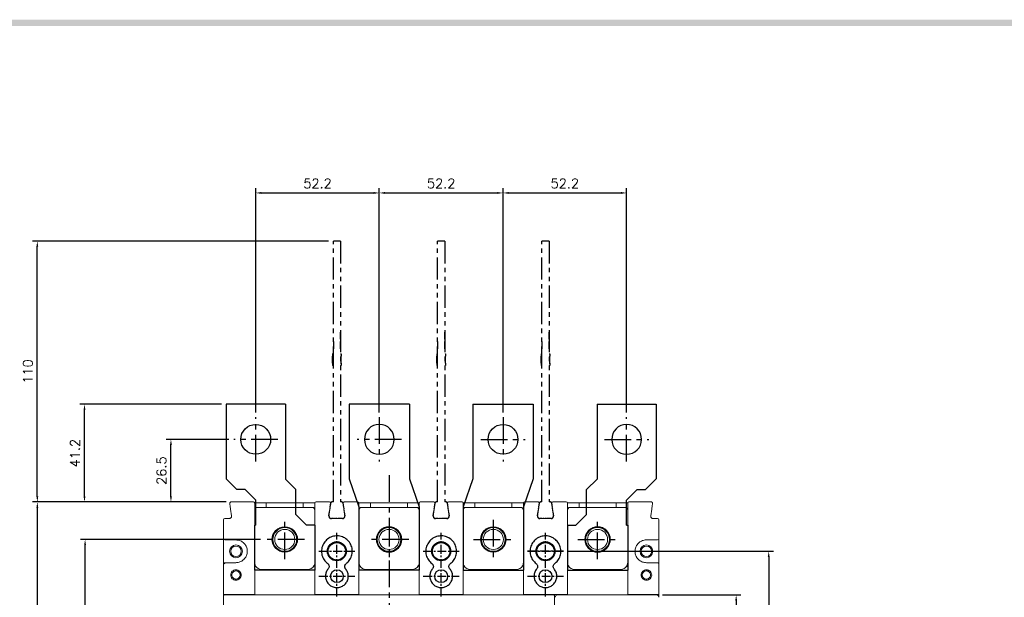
# Model space of a CAD drawing. Extents: x -316 to 2710, y -907 to 1774.
# Tile 14 of 18: x 297 to 713, y 1521 to 1765. Entities that reach past the tile are written whole.
import ezdxf

# ---------------------------------------------------------------- set-up
doc = ezdxf.new("R2010")
doc.units = 0
doc.header["$LTSCALE"] = 3
doc.header["$MEASUREMENT"] = 0
doc.linetypes.add('CENTER', pattern=[2, 1.25, -0.25, 0.25, -0.25])
doc.linetypes.add('PHANTOM2', pattern=[1.25, 0.625, -0.125, 0.125, -0.125, 0.125, -0.125])
doc.layers.get('0').update_dxf_attribs({"linetype": 'CONTINUOUS'})
doc.layers.get('Defpoints').update_dxf_attribs({"linetype": 'CONTINUOUS'})
for name, color, linetype in [('ce', 4, 'CENTER'), ('cen', 1, 'CENTER'), ('di', 3, 'CONTINUOUS'), ('DIM', 3, 'CONTINUOUS'), ('dwg', 7, 'CONTINUOUS'), ('TOP', 7, 'CONTINUOUS')]:
    doc.layers.add(name, color=color, linetype=linetype)
doc.styles.add('KIM', font='ROMANS.shx', dxfattribs={"height": 5, "bigfont": 'GSG1.shx'})
doc.styles.get("Standard").update_dxf_attribs({"font": 'romans.shx', "height": 4, "bigfont": 'ghs.shx'})
doc.dimstyles.new('STANDARD$0', dxfattribs={"dimtxt": 5, "dimasz": 5, "dimexe": 1, "dimexo": 2, "dimgap": 2, "dimtad": 1, "dimdec": 4, "dimzin": 12, "dimdsep": 46, "dimtxsty": 'KIM', "dimcen": -1, "dimdle": 0.1, "dimadec": 0, "dimazin": 0, "dimtfac": 1, "dimtdec": 4, "dimtmove": 0, "dimatfit": 3, "dimfxl": 0, "dimtolj": 1, "dimtzin": 0, "dimarcsym": 0})

# ---------------------------------------------------------------- blocks, each defined once
blk = doc.blocks.new('fsadfsafas')
at = {"layer": 'cen', "ltscale": 3}
for p, q in [((614, 610.86), (614, 629.46)), ((623.3, 620.16), (604.7, 620.16)), ((626.25, 569.66), (626.25, 586.26)), ((634.55, 577.96), (617.95, 577.96))]:
    blk.add_line(p, q, dxfattribs=at)
at = {"layer": 'dwg'}
for p, q in [((626.5, 634.96), (601.5, 634.96)), ((601.5, 634.96), (601.5, 603.46)), ((626.5, 634.96), (626.5, 603.41)), ((601.5, 603.46), (606, 598.96)), ((626.5, 603.41), (630.95, 598.96)), ((609.5, 598.96), (606, 598.96)), ((609.5, 598.96), (614, 594.46)), ((630.95, 588.46), (630.95, 598.96)), ((614, 583.96), (614, 594.46)), ((635.45, 583.96), (630.95, 588.46)), ((614, 583.96), (613.55, 583.96)), ((613.55, 583.96), (613.55, 564.96)), ((638.95, 583.96), (635.45, 583.96)), ((638.95, 583.96), (638.95, 564.96)), ((638.95, 564.96), (613.55, 564.96))]:
    blk.add_line(p, q, dxfattribs=at)
for centre, radius in [((614, 620.16), 6.3), ((626.25, 577.96), 5.3)]:
    blk.add_circle(centre, radius, dxfattribs=at)
blk = doc.blocks.new('fsadfadsfas')
at = {"layer": 'cen', "ltscale": 3}
for p, q in [((1428.96, 638.76), (1428.96, 655.36)), ((1437.26, 647.06), (1420.66, 647.06)), ((1424.86, 595.56), (1424.86, 614.16)), ((1434.16, 604.86), (1415.56, 604.86))]:
    blk.add_line(p, q, dxfattribs=at)
at = {"layer": 'dwg'}
for p, q in [((1416.26, 633.26), (1416.26, 660.06)), ((1441.66, 660.06), (1416.26, 660.06)), ((1441.66, 633.26), (1441.66, 660.06)), ((1412.16, 621.56), (1416.26, 633.26)), ((1437.56, 621.56), (1441.66, 633.26)), ((1412.16, 590.06), (1412.16, 621.56)), ((1437.56, 590.06), (1437.56, 621.56)), ((1437.56, 590.06), (1412.16, 590.06))]:
    blk.add_line(p, q, dxfattribs=at)
for centre, radius in [((1428.96, 647.06), 5.3), ((1424.86, 604.86), 6.3)]:
    blk.add_circle(centre, radius, dxfattribs=at)
blk = doc.blocks.new('*D215')
at = {"layer": 'Defpoints', "color": 0}
for p in [(448.98, 1691.67), (396.83, 1597.05), (448.98, 1597.05)]:
    blk.add_point(p, dxfattribs=at)
at = {"layer": 'di'}
for p, q in [((396.83, 1599.05), (396.83, 1693.67)), ((399.23, 1691.67), (446.58, 1691.67)), ((448.98, 1599.05), (448.98, 1693.67))]:
    blk.add_line(p, q, dxfattribs=at)
for points in [[(399.23, 1692.07), (399.23, 1691.27), (396.83, 1691.67)], [(446.58, 1692.07), (446.58, 1691.27), (448.98, 1691.67)]]:
    blk.add_solid(points, dxfattribs=at)
at = {"layer": 'di', "insert": (422.91, 1695.67), "char_height": 4, "attachment_point": 5}
blk.add_mtext('\\A1;52.2', dxfattribs=at)
blk = doc.blocks.new('*D216')
at = {"layer": 'Defpoints', "color": 0}
for p in [(501.18, 1691.67), (448.98, 1597.05), (501.18, 1597.05)]:
    blk.add_point(p, dxfattribs=at)
at = {"layer": 'di'}
for p, q in [((448.98, 1599.05), (448.98, 1693.67)), ((451.38, 1691.67), (498.78, 1691.67)), ((501.18, 1599.05), (501.18, 1693.67))]:
    blk.add_line(p, q, dxfattribs=at)
for points in [[(451.38, 1692.07), (451.38, 1691.27), (448.98, 1691.67)], [(498.78, 1692.07), (498.78, 1691.27), (501.18, 1691.67)]]:
    blk.add_solid(points, dxfattribs=at)
at = {"layer": 'di', "insert": (475.08, 1695.67), "char_height": 4, "attachment_point": 5}
blk.add_mtext('\\A1;52.2', dxfattribs=at)
blk = doc.blocks.new('*D217')
at = {"layer": 'Defpoints', "color": 0}
for p in [(553.33, 1691.67), (501.18, 1597.05), (553.33, 1597.05)]:
    blk.add_point(p, dxfattribs=at)
at = {"layer": 'di'}
for p, q in [((501.18, 1599.05), (501.18, 1693.67)), ((503.58, 1691.67), (550.93, 1691.67)), ((553.33, 1599.05), (553.33, 1693.67))]:
    blk.add_line(p, q, dxfattribs=at)
for points in [[(503.58, 1692.07), (503.58, 1691.27), (501.18, 1691.67)], [(550.93, 1692.07), (550.93, 1691.27), (553.33, 1691.67)]]:
    blk.add_solid(points, dxfattribs=at)
at = {"layer": 'di', "insert": (527.26, 1695.67), "char_height": 4, "attachment_point": 5}
blk.add_mtext('\\A1;52.2', dxfattribs=at)
blk = doc.blocks.new('*D224')
at = {"layer": 'Defpoints', "color": 0}
for p in [(386.36, 1561.35), (304.67, 1304.75), (386.36, 1304.75)]:
    blk.add_point(p, dxfattribs=at)
at = {"layer": 'di'}
for p, q in [((384.36, 1561.35), (302.67, 1561.35)), ((304.67, 1558.95), (304.67, 1307.15)), ((384.36, 1304.75), (302.67, 1304.75))]:
    blk.add_line(p, q, dxfattribs=at)
for points in [[(304.27, 1558.95), (305.07, 1558.95), (304.67, 1561.35)], [(304.27, 1307.15), (305.07, 1307.15), (304.67, 1304.75)]]:
    blk.add_solid(points, dxfattribs=at)
at = {"layer": 'di', "insert": (300.67, 1433.05), "char_height": 4, "attachment_point": 5, "rotation": 90}
blk.add_mtext('\\A1;257', dxfattribs=at)
blk = doc.blocks.new('*D225')
at = {"layer": 'Defpoints', "color": 0}
for p in [(324.83, 1545.55), (400.78, 1545.55), (400.78, 1320.55)]:
    blk.add_point(p, dxfattribs=at)
at = {"layer": 'di'}
for p, q in [((398.78, 1545.55), (322.83, 1545.55)), ((324.83, 1322.95), (324.83, 1543.15)), ((398.78, 1320.55), (322.83, 1320.55))]:
    blk.add_line(p, q, dxfattribs=at)
for points in [[(324.43, 1543.15), (325.23, 1543.15), (324.83, 1545.55)], [(324.43, 1322.95), (325.23, 1322.95), (324.83, 1320.55)]]:
    blk.add_solid(points, dxfattribs=at)
at = {"layer": 'di', "insert": (320.83, 1433.05), "char_height": 4, "attachment_point": 5, "rotation": 90}
blk.add_mtext('\\A1;225', dxfattribs=at)
blk = doc.blocks.new('*D227')
at = {"layer": 'Defpoints', "color": 0}
for p in [(324.58, 1602.55), (384.33, 1602.55), (386.36, 1561.35)]:
    blk.add_point(p, dxfattribs=at)
at = {"layer": 'di'}
for p, q in [((382.33, 1602.55), (322.58, 1602.55)), ((324.58, 1563.75), (324.58, 1600.15)), ((384.36, 1561.35), (322.58, 1561.35))]:
    blk.add_line(p, q, dxfattribs=at)
for points in [[(324.18, 1600.15), (324.98, 1600.15), (324.58, 1602.55)], [(324.18, 1563.75), (324.98, 1563.75), (324.58, 1561.35)]]:
    blk.add_solid(points, dxfattribs=at)
at = {"layer": 'di', "insert": (320.58, 1581.95), "char_height": 4, "attachment_point": 5, "rotation": 90}
blk.add_mtext('\\A1;41.2', dxfattribs=at)
blk = doc.blocks.new('*D181')
at = {"layer": 'Defpoints', "color": 0}
for p in [(361.06, 1587.75), (387.53, 1587.75), (386.36, 1561.35)]:
    blk.add_point(p, dxfattribs=at)
at = {"layer": 'di'}
for p, q in [((385.53, 1587.75), (359.06, 1587.75)), ((361.06, 1563.75), (361.06, 1585.35)), ((384.36, 1561.35), (359.06, 1561.35))]:
    blk.add_line(p, q, dxfattribs=at)
for points in [[(360.66, 1585.35), (361.46, 1585.35), (361.06, 1587.75)], [(360.66, 1563.75), (361.46, 1563.75), (361.06, 1561.35)]]:
    blk.add_solid(points, dxfattribs=at)
at = {"layer": 'di', "insert": (357.06, 1574.55), "char_height": 4, "attachment_point": 5, "rotation": 90}
blk.add_mtext('\\A1;26.5', dxfattribs=at)
blk = doc.blocks.new('*D207')
at = {"layer": 'Defpoints', "color": 0}
for p in [(566.48, 1522.15), (565.92, 1343.95), (599.56, 1343.95)]:
    blk.add_point(p, dxfattribs=at)
at = {"layer": 'di'}
for p, q in [((568.48, 1522.15), (601.56, 1522.15)), ((599.56, 1519.75), (599.56, 1346.35)), ((567.92, 1343.95), (601.56, 1343.95))]:
    blk.add_line(p, q, dxfattribs=at)
for points in [[(599.16, 1519.75), (599.96, 1519.75), (599.56, 1522.15)], [(599.16, 1346.35), (599.96, 1346.35), (599.56, 1343.95)]]:
    blk.add_solid(points, dxfattribs=at)
at = {"layer": 'di', "insert": (595.56, 1433.05), "char_height": 4, "attachment_point": 5, "rotation": 90}
blk.add_mtext('\\A1;179', dxfattribs=at)
blk = doc.blocks.new('*D209')
at = {"layer": 'Defpoints', "color": 0}
for p in [(526.65, 1540.55), (526.67, 1325.55), (613.29, 1325.55)]:
    blk.add_point(p, dxfattribs=at)
at = {"layer": 'di'}
for p, q in [((528.65, 1540.55), (615.29, 1540.55)), ((613.29, 1538.15), (613.29, 1327.95)), ((528.67, 1325.55), (615.29, 1325.55))]:
    blk.add_line(p, q, dxfattribs=at)
for points in [[(612.89, 1538.15), (613.69, 1538.15), (613.29, 1540.55)], [(612.89, 1327.95), (613.69, 1327.95), (613.29, 1325.55)]]:
    blk.add_solid(points, dxfattribs=at)
at = {"layer": 'di', "insert": (609.29, 1433.05), "char_height": 4, "attachment_point": 5, "rotation": 90}
blk.add_mtext('\\A1;215', dxfattribs=at)
blk = doc.blocks.new('ftuseduets')
at = {"layer": 'DIM', "color": 4, "linetype": 'PHANTOM2', "ltscale": 0.2}
for p, q in [((507.828, 171.36), (507.984, 172.446)), ((509.005, 172.446), (509.163, 171.361))]:
    blk.add_line(p, q, dxfattribs=at)
for centre, radius, start, end in [((508.083, 172.432), 0.1, 90, 171.86996), ((508.907, 172.432), 0.1, 8.24223, 90), ((508.026, 171.332), 0.2, 171.86996, 270), ((508.965, 171.332), 0.2, 270, 8.24223)]:
    blk.add_arc(centre, radius, start, end, dxfattribs=at)
at = {"layer": 'TOP', "color": 4, "linetype": 'PHANTOM2'}
for p, q in [((508.196, 172.532), (508.196, 194.532)), ((508.796, 194.532), (508.196, 194.532)), ((508.796, 194.532), (508.796, 172.532)), ((508.796, 186.258), (508.796, 186.863)), ((508.196, 186.056), (508.196, 185.45)), ((508.796, 185.45), (508.796, 186.056)), ((508.156, 185.032), (508.136, 185.032)), ((508.136, 185.032), (508.136, 184.965)), ((508.136, 184.958), (508.136, 184.936)), ((508.136, 184.928), (508.136, 184.906)), ((508.136, 184.899), (508.136, 184.832)), ((508.136, 184.632), (508.136, 184.832)), ((508.156, 184.832), (508.136, 184.832)), ((508.136, 184.543), (508.136, 184.61)), ((508.136, 184.454), (508.136, 184.521)), ((508.165, 185.032), (508.158, 185.032)), ((508.165, 184.832), (508.158, 184.832)), ((508.174, 185.032), (508.167, 185.032)), ((508.174, 184.832), (508.167, 184.832)), ((508.196, 185.032), (508.176, 185.032)), ((508.196, 184.832), (508.176, 184.832)), ((508.796, 185.032), (508.816, 185.032)), ((508.796, 184.832), (508.816, 184.832)), ((508.818, 185.032), (508.825, 185.032)), ((508.818, 184.832), (508.825, 184.832)), ((508.827, 185.032), (508.834, 185.032)), ((508.827, 184.832), (508.834, 184.832)), ((508.836, 185.032), (508.856, 185.032)), ((508.836, 184.832), (508.856, 184.832)), ((508.856, 185.032), (508.856, 184.965)), ((508.856, 184.958), (508.856, 184.936)), ((508.856, 184.928), (508.856, 184.906)), ((508.856, 184.899), (508.856, 184.832)), ((508.856, 184.632), (508.856, 184.832)), ((508.856, 184.543), (508.856, 184.61)), ((508.856, 184.454), (508.856, 184.521)), ((508.136, 184.232), (508.136, 184.432)), ((508.136, 184.232), (508.136, 184.165)), ((508.156, 184.232), (508.136, 184.232)), ((508.136, 184.158), (508.136, 184.136)), ((508.136, 184.128), (508.136, 184.106)), ((508.136, 184.099), (508.136, 184.032)), ((508.156, 184.032), (508.136, 184.032)), ((508.165, 184.232), (508.158, 184.232)), ((508.165, 184.032), (508.158, 184.032)), ((508.174, 184.232), (508.167, 184.232)), ((508.174, 184.032), (508.167, 184.032)), ((508.196, 184.232), (508.176, 184.232)), ((508.196, 184.032), (508.176, 184.032)), ((508.796, 184.232), (508.816, 184.232)), ((508.796, 184.032), (508.816, 184.032)), ((508.818, 184.232), (508.825, 184.232)), ((508.818, 184.032), (508.825, 184.032)), ((508.827, 184.232), (508.834, 184.232)), ((508.827, 184.032), (508.834, 184.032)), ((508.836, 184.232), (508.856, 184.232)), ((508.836, 184.032), (508.856, 184.032)), ((508.856, 184.232), (508.856, 184.432)), ((508.856, 184.232), (508.856, 184.165)), ((508.856, 184.158), (508.856, 184.136)), ((508.856, 184.128), (508.856, 184.106)), ((508.856, 184.099), (508.856, 184.032))]:
    blk.add_line(p, q, dxfattribs=at)
at = {"layer": 'TOP', "color": 4, "linetype": 'PHANTOM2', "ltscale": 0.2}
for p, q in [((508.196, 172.532), (508.083, 172.532)), ((508.907, 172.532), (508.796, 172.532)), ((508.833, 172.532), (508.796, 172.532)), ((508.85, 172.532), (508.838, 172.532)), ((508.867, 172.532), (508.854, 172.532)), ((508.907, 172.532), (508.871, 172.532)), ((508.965, 171.132), (508.026, 171.132))]:
    blk.add_line(p, q, dxfattribs=at)
blk = doc.blocks.new('123126')
at = {"layer": 'ce'}
blk.add_blockref('ftuseduets', (-1607.61, 1643.428), dxfattribs=at)
blk = doc.blocks.new('*D214')
at = {"layer": 'Defpoints', "color": 0}
for p in [(304.67, 1671.35), (429.58, 1671.35), (386.36, 1561.35)]:
    blk.add_point(p, dxfattribs=at)
at = {"layer": 'di'}
for p, q in [((427.58, 1671.35), (302.67, 1671.35)), ((304.67, 1563.75), (304.67, 1668.95)), ((384.36, 1561.35), (302.67, 1561.35))]:
    blk.add_line(p, q, dxfattribs=at)
for points in [[(304.27, 1668.95), (305.07, 1668.95), (304.67, 1671.35)], [(304.27, 1563.75), (305.07, 1563.75), (304.67, 1561.35)]]:
    blk.add_solid(points, dxfattribs=at)
at = {"layer": 'di', "insert": (300.67, 1616.35), "char_height": 4, "attachment_point": 5, "rotation": 90}
blk.add_mtext('\\A1;110', dxfattribs=at)

msp = doc.modelspace()

# ---------------------------------------------------------------- linework, layer by layer
at = {"color": 7, "linetype": 'Continuous', "lineweight": 15}
for p, q in [((386.619, 1555.491), (386.221, 1558.279)), ((386.358, 1561.349), (395.882, 1561.349)), ((396.34, 1561.049), (401.282, 1561.049)), ((396.982, 1559.049), (396.382, 1558.199)), ((396.382, 1558.349), (396.382, 1535.849)), ((396.982, 1559.049), (421.182, 1559.049)), ((401.282, 1561.049), (401.282, 1559.049)), ((416.882, 1561.049), (401.282, 1561.049)), ((416.882, 1559.049), (416.882, 1561.049)), ((416.882, 1561.049), (421.824, 1561.049)), ((421.782, 1558.199), (421.182, 1559.049)), ((421.782, 1535.849), (421.782, 1558.349)), ((422.282, 1561.349), (428.005, 1561.349)), ((428.143, 1558.279), (427.745, 1555.491)), ((428.169, 1558.161), (427.745, 1555.191)), ((433.994, 1558.161), (434.419, 1555.191)), ((434.419, 1555.491), (434.021, 1558.279)), ((434.158, 1561.349), (439.882, 1561.349)), ((445.282, 1561.049), (440.34, 1561.049)), ((440.982, 1559.049), (440.382, 1558.199)), ((440.382, 1558.349), (440.382, 1535.849)), ((440.982, 1559.049), (465.182, 1559.049)), ((445.282, 1561.049), (445.282, 1559.049)), ((460.882, 1561.049), (445.282, 1561.049)), ((460.882, 1559.049), (460.882, 1561.049)), ((465.824, 1561.049), (460.882, 1561.049)), ((465.782, 1558.199), (465.182, 1559.049)), ((465.782, 1535.849), (465.782, 1558.349)), ((466.282, 1561.349), (472.005, 1561.349)), ((472.143, 1558.279), (471.745, 1555.491)), ((472.169, 1558.161), (471.745, 1555.191)), ((477.994, 1558.161), (478.419, 1555.191)), ((478.419, 1555.491), (478.021, 1558.279)), ((478.158, 1561.349), (483.882, 1561.349)), ((484.34, 1561.049), (489.282, 1561.049)), ((484.982, 1559.049), (484.382, 1558.199)), ((484.382, 1558.349), (484.382, 1535.849)), ((484.982, 1559.049), (509.182, 1559.049)), ((489.282, 1561.049), (489.282, 1559.049)), ((504.882, 1561.049), (489.282, 1561.049)), ((504.882, 1559.049), (504.882, 1561.049)), ((504.882, 1561.049), (509.824, 1561.049)), ((509.782, 1558.199), (509.182, 1559.049)), ((509.782, 1535.849), (509.782, 1558.349)), ((510.282, 1561.349), (516.005, 1561.349)), ((516.143, 1558.279), (515.745, 1555.491)), ((516.169, 1558.161), (515.745, 1555.191)), ((522.419, 1555.191), (521.994, 1558.161)), ((522.419, 1555.491), (522.021, 1558.279)), ((522.158, 1561.349), (527.882, 1561.349)), ((528.34, 1561.049), (533.282, 1561.049)), ((528.982, 1559.049), (528.382, 1558.199)), ((528.382, 1558.349), (528.382, 1535.849)), ((528.982, 1559.049), (553.182, 1559.049)), ((548.882, 1561.049), (533.282, 1561.049)), ((533.282, 1561.049), (533.282, 1559.049)), ((548.882, 1561.049), (553.824, 1561.049)), ((548.882, 1559.049), (548.882, 1561.049)), ((553.782, 1558.199), (553.182, 1559.049)), ((553.782, 1535.849), (553.782, 1558.349)), ((554.282, 1561.349), (563.805, 1561.349)), ((563.943, 1558.279), (563.545, 1555.491)), ((383.782, 1554.349), (385.629, 1554.349)), ((428.735, 1554.349), (433.429, 1554.349)), ((472.735, 1554.349), (477.429, 1554.349)), ((516.735, 1554.349), (521.429, 1554.349)), ((564.535, 1554.349), (566.382, 1554.349)), ((383.282, 1545.849), (383.282, 1553.849)), ((566.882, 1553.849), (566.882, 1545.849)), ((383.282, 1535.249), (383.282, 1545.849)), ((566.882, 1545.849), (566.882, 1535.249)), ((388.482, 1545.349), (383.782, 1545.349)), ((566.382, 1545.349), (561.682, 1545.349)), ((383.282, 1521.849), (383.282, 1535.249)), ((383.782, 1535.749), (388.482, 1535.749)), ((396.382, 1522.349), (396.382, 1534.046)), ((421.782, 1522.349), (421.782, 1534.046)), ((440.382, 1522.349), (440.382, 1534.046)), ((465.782, 1522.349), (465.782, 1534.046)), ((484.382, 1522.349), (484.382, 1534.046)), ((509.782, 1522.349), (509.782, 1534.046)), ((528.382, 1522.349), (528.382, 1534.046)), ((553.782, 1522.349), (553.782, 1534.046)), ((561.682, 1535.749), (566.382, 1535.749)), ((566.882, 1522.349), (566.882, 1535.249)), ((399.382, 1532.849), (418.782, 1532.849)), ((443.382, 1532.849), (462.782, 1532.849)), ((487.382, 1532.849), (506.782, 1532.849)), ((531.382, 1532.849), (550.782, 1532.849)), ((531.382, 1532.849), (550.782, 1532.849)), ((383.282, 1521.584), (383.282, 1521.849)), ((383.282, 1344.514), (383.282, 1521.584)), ((383.563, 1522.349), (383.563, 1522.149)), ((383.731, 1522.349), (383.563, 1522.349)), ((383.582, 1522.149), (522.582, 1522.149)), ((383.731, 1522.349), (396.382, 1522.349)), ((421.782, 1522.349), (440.382, 1522.349)), ((465.782, 1522.349), (484.382, 1522.349)), ((509.782, 1522.349), (528.382, 1522.349)), ((522.882, 1521.849), (522.882, 1521.584)), ((522.882, 1521.584), (522.882, 1344.514)), ((524.182, 1522.149), (565.882, 1522.149)), ((553.782, 1522.349), (566.882, 1522.349)), ((566.882, 1521.147), (566.882, 1522.349))]:
    msp.add_line(p, q, dxfattribs=at)
at = {"color": 7, "linetype": 'Continuous', "lineweight": 15, "flags": 128}
for points in [[(428.5, 1560.479), (428.504, 1560.585), (428.487, 1560.682)], [(472.5, 1560.479), (472.504, 1560.585), (472.487, 1560.682)], [(516.5, 1560.479), (516.504, 1560.585), (516.487, 1560.682)]]:
    msp.add_lwpolyline(points, dxfattribs=at)
at = {"color": 7, "linetype": 'Continuous', "lineweight": 15}
for centre, radius in [((409.082, 1545.549), 5.35), ((409.082, 1545.549), 5), ((409.082, 1545.549), 4.25), ((453.082, 1545.549), 5.35), ((453.082, 1545.549), 5), ((453.082, 1545.549), 4.25), ((497.082, 1545.549), 5.35), ((497.082, 1545.549), 5), ((497.082, 1545.549), 4.25), ((541.082, 1545.549), 5.35), ((541.082, 1545.549), 5), ((541.082, 1545.549), 4.25), ((388.482, 1540.549), 2.7), ((388.482, 1540.549), 2.225), ((561.682, 1540.549), 2.7), ((561.682, 1540.549), 2.225)]:
    msp.add_circle(centre, radius, dxfattribs=at)
for centre, radius in [((431.082, 1540.549), 4), ((431.082, 1540.549), 3.7), ((475.082, 1540.549), 4), ((475.082, 1540.549), 3.7), ((519.082, 1540.549), 4), ((519.082, 1540.549), 3.7), ((431.082, 1530.049), 2.7), ((475.082, 1530.049), 2.7), ((519.082, 1530.049), 2.7)]:
    msp.add_circle(centre, radius)
for centre, radius, start, end in [((386.358, 1560.849), 0.5, 90, 188.1301), ((395.882, 1560.849), 0.5, 0, 90), ((422.282, 1560.849), 0.5, 90, 180), ((428.005, 1560.849), 0.5, 351.8699, 90), ((434.158, 1560.849), 0.5, 90, 188.1301), ((434.158, 1560.549), 0.5, 149.25665, 188.1301), ((439.882, 1560.849), 0.5, 0, 90), ((466.282, 1560.849), 0.5, 90, 180), ((472.005, 1560.849), 0.5, 351.8699, 90), ((478.158, 1560.849), 0.5, 90, 188.1301), ((478.158, 1560.549), 0.5, 149.25665, 188.1301), ((483.882, 1560.849), 0.5, 0, 90), ((510.282, 1560.849), 0.5, 90, 180), ((516.005, 1560.849), 0.5, 351.8699, 90), ((522.158, 1560.849), 0.5, 90, 188.1301), ((522.158, 1560.549), 0.5, 149.25665, 188.1301), ((527.882, 1560.849), 0.5, 0, 90), ((554.282, 1560.849), 0.5, 90, 180), ((563.805, 1560.849), 0.5, 351.8699, 90), ((383.782, 1553.849), 0.5, 90, 180), ((566.382, 1553.849), 0.5, 0, 90), ((383.782, 1545.849), 0.5, 180, 270), ((566.382, 1545.849), 0.5, 270, 0), ((383.782, 1535.249), 0.5, 137.9984, 180), ((399.382, 1535.849), 3, 210.11955, 270), ((418.782, 1535.849), 3, 270, 330.26227), ((443.382, 1535.849), 3, 209.73773, 270), ((462.782, 1535.849), 3, 270, 330.26227), ((487.382, 1535.849), 3, 209.73773, 270), ((506.782, 1535.849), 3, 270, 330.26227), ((531.382, 1535.849), 3, 209.73773, 270), ((531.382, 1535.849), 3, 209.73773, 270), ((550.782, 1535.849), 3, 270, 330.26227), ((550.782, 1535.849), 3, 270, 329.88045)]:
    msp.add_arc(centre, radius, start, end, dxfattribs=at)
for centre, major_axis, start_param, end_param in [((383.582, 1521.849), (0, -0.301), 3.1415927, 4.712389), ((522.582, 1521.849), (0, 0.301), 4.712389, 6.2831853), ((524.182, 1521.147), (0, -1.002), 3.1415927, 4.712389), ((565.882, 1521.147), (0, -1.002), 1.5707963, 3.1415927)]:
    msp.add_ellipse(centre, major_axis=major_axis, ratio=0.9982744, start_param=start_param, end_param=end_param, dxfattribs=at)
for points, knots in [([(386.221, 1558.279), (386.18, 1558.562), (386.099, 1559.13), (385.991, 1559.885), (385.91, 1560.451), (385.869, 1560.74), (385.865, 1560.768), (385.863, 1560.779)], [0, 0, 0, 0, 0.2174332, 0.4348541, 0.652388, 0.8686965, 1, 1, 1, 1]), ([(396.382, 1560.849), (396.382, 1560.821), (396.382, 1560.766), (396.382, 1560.331), (396.382, 1559.692), (396.382, 1558.99), (396.382, 1558.529), (396.382, 1558.349)], [0, 0, 0, 0, 0.216177, 0.4323752, 0.6479764, 0.8624563, 1, 1, 1, 1]), ([(421.782, 1558.349), (421.782, 1558.628), (421.782, 1559.185), (421.782, 1559.929), (421.782, 1560.495), (421.782, 1560.803), (421.782, 1560.836), (421.782, 1560.849)], [0, 0, 0, 0, 0.2116692, 0.4233033, 0.6359511, 0.850839, 1, 1, 1, 1]), ([(428.5, 1560.779), (428.496, 1560.752), (428.489, 1560.697), (428.428, 1560.275), (428.34, 1559.653), (428.239, 1558.949), (428.171, 1558.475), (428.143, 1558.279)], [0, 0, 0, 0, 0.21175, 0.4235127, 0.6352042, 0.8481867, 1, 1, 1, 1]), ([(434.021, 1558.279), (433.98, 1558.56), (433.9, 1559.123), (433.793, 1559.874), (433.712, 1560.439), (433.669, 1560.736), (433.665, 1560.766), (433.663, 1560.779)], [0, 0, 0, 0, 0.2162174, 0.4325031, 0.6470846, 0.8596141, 1, 1, 1, 1]), ([(440.382, 1560.849), (440.382, 1560.821), (440.382, 1560.765), (440.382, 1560.326), (440.382, 1559.682), (440.382, 1558.98), (440.382, 1558.524), (440.382, 1558.349)], [0, 0, 0, 0, 0.2178729, 0.4357917, 0.6524092, 0.8666222, 1, 1, 1, 1]), ([(465.782, 1558.349), (465.782, 1558.628), (465.782, 1559.185), (465.782, 1559.929), (465.782, 1560.495), (465.782, 1560.803), (465.782, 1560.836), (465.782, 1560.849)], [0, 0, 0, 0, 0.2116692, 0.4233033, 0.6359511, 0.850839, 1, 1, 1, 1]), ([(472.5, 1560.779), (472.496, 1560.752), (472.489, 1560.697), (472.428, 1560.275), (472.34, 1559.653), (472.239, 1558.949), (472.171, 1558.475), (472.143, 1558.279)], [0, 0, 0, 0, 0.21175, 0.4235127, 0.6352041, 0.8481867, 1, 1, 1, 1]), ([(478.021, 1558.279), (477.98, 1558.56), (477.9, 1559.123), (477.793, 1559.874), (477.712, 1560.439), (477.669, 1560.736), (477.665, 1560.766), (477.663, 1560.779)], [0, 0, 0, 0, 0.2162174, 0.4325031, 0.6470846, 0.8596141, 1, 1, 1, 1]), ([(484.382, 1560.849), (484.382, 1560.821), (484.382, 1560.765), (484.382, 1560.326), (484.382, 1559.682), (484.382, 1558.98), (484.382, 1558.524), (484.382, 1558.349)], [0, 0, 0, 0, 0.2178729, 0.4357917, 0.6524092, 0.8666222, 1, 1, 1, 1]), ([(509.782, 1558.349), (509.782, 1558.628), (509.782, 1559.185), (509.782, 1559.929), (509.782, 1560.495), (509.782, 1560.803), (509.782, 1560.836), (509.782, 1560.849)], [0, 0, 0, 0, 0.2116692, 0.4233033, 0.6359511, 0.850839, 1, 1, 1, 1]), ([(516.5, 1560.779), (516.496, 1560.752), (516.489, 1560.697), (516.428, 1560.275), (516.34, 1559.653), (516.239, 1558.949), (516.171, 1558.475), (516.143, 1558.279)], [0, 0, 0, 0, 0.21175, 0.4235127, 0.6352042, 0.8481868, 1, 1, 1, 1]), ([(522.021, 1558.279), (521.98, 1558.56), (521.9, 1559.123), (521.793, 1559.874), (521.712, 1560.439), (521.669, 1560.736), (521.665, 1560.766), (521.663, 1560.779)], [0, 0, 0, 0, 0.2162173, 0.4325032, 0.6470846, 0.859614, 1, 1, 1, 1]), ([(528.382, 1560.849), (528.382, 1560.821), (528.382, 1560.765), (528.382, 1560.326), (528.382, 1559.682), (528.382, 1558.98), (528.382, 1558.524), (528.382, 1558.349)], [0, 0, 0, 0, 0.2178729, 0.4357917, 0.6524092, 0.8666222, 1, 1, 1, 1]), ([(553.782, 1558.349), (553.782, 1558.629), (553.782, 1559.189), (553.782, 1559.936), (553.782, 1560.501), (553.782, 1560.805), (553.782, 1560.837), (553.782, 1560.849)], [0, 0, 0, 0, 0.2132673, 0.4265184, 0.6402532, 0.85505, 1, 1, 1, 1]), ([(564.3, 1560.779), (564.296, 1560.751), (564.288, 1560.696), (564.227, 1560.267), (564.137, 1559.635), (564.036, 1558.931), (563.97, 1558.464), (563.943, 1558.279)], [0, 0, 0, 0, 0.213191, 0.4263131, 0.6411484, 0.857945, 1, 1, 1, 1]), ([(385.629, 1554.349), (385.741, 1554.36), (385.966, 1554.382), (386.266, 1554.555), (386.492, 1554.809), (386.632, 1555.135), (386.623, 1555.369), (386.619, 1555.491)], [0, 0, 0, 0, 0.19777454, 0.3953571, 0.5924541, 0.78913881, 1, 1, 1, 1]), ([(427.745, 1555.491), (427.74, 1555.378), (427.73, 1555.153), (427.858, 1554.832), (428.076, 1554.573), (428.379, 1554.387), (428.613, 1554.362), (428.735, 1554.349)], [0, 0, 0, 0, 0.1964016, 0.3928595, 0.5895785, 0.7867319, 1, 1, 1, 1]), ([(433.429, 1554.349), (433.541, 1554.36), (433.766, 1554.382), (434.066, 1554.555), (434.292, 1554.809), (434.432, 1555.135), (434.423, 1555.369), (434.419, 1555.491)], [0, 0, 0, 0, 0.1973377, 0.394695, 0.5920254, 0.7890442, 1, 1, 1, 1]), ([(471.745, 1555.491), (471.74, 1555.378), (471.73, 1555.153), (471.858, 1554.832), (472.076, 1554.573), (472.379, 1554.387), (472.613, 1554.362), (472.735, 1554.349)], [0, 0, 0, 0, 0.1964016, 0.3928595, 0.5895785, 0.7867319, 1, 1, 1, 1]), ([(477.429, 1554.349), (477.541, 1554.36), (477.766, 1554.382), (478.066, 1554.555), (478.292, 1554.809), (478.432, 1555.135), (478.423, 1555.369), (478.419, 1555.491)], [0, 0, 0, 0, 0.1973377, 0.3946958, 0.5920255, 0.7890443, 1, 1, 1, 1]), ([(515.745, 1555.491), (515.74, 1555.378), (515.73, 1555.153), (515.858, 1554.832), (516.076, 1554.573), (516.379, 1554.387), (516.613, 1554.362), (516.735, 1554.349)], [0, 0, 0, 0, 0.1964019, 0.3928596, 0.5895789, 0.7867316, 1, 1, 1, 1]), ([(521.429, 1554.349), (521.541, 1554.36), (521.766, 1554.382), (522.066, 1554.555), (522.292, 1554.809), (522.432, 1555.135), (522.423, 1555.369), (522.419, 1555.491)], [0, 0, 0, 0, 0.197338, 0.3946946, 0.5920238, 0.7890438, 1, 1, 1, 1]), ([(563.545, 1555.491), (563.54, 1555.378), (563.53, 1555.152), (563.658, 1554.831), (563.877, 1554.572), (564.18, 1554.387), (564.413, 1554.362), (564.535, 1554.349)], [0, 0, 0, 0, 0.1964516, 0.3929378, 0.5895543, 0.7864782, 1, 1, 1, 1]), ([(388.482, 1535.749), (388.656, 1535.755), (389.368, 1535.779), (390.596, 1536.14), (391.935, 1537.084), (392.886, 1538.421), (393.342, 1539.997), (393.252, 1541.636), (392.623, 1543.155), (391.53, 1544.368), (390.096, 1545.191), (389.02, 1545.296), (388.482, 1545.349)], [0, 0, 0, 0, 0.0349024, 0.1422144, 0.2496426, 0.3568779, 0.4640098, 0.5713243, 0.6787558, 0.7859579, 0.8929777, 1, 1, 1, 1]), ([(561.682, 1545.349), (561.507, 1545.343), (560.796, 1545.319), (559.568, 1544.958), (558.229, 1544.015), (557.277, 1542.677), (556.821, 1541.102), (556.912, 1539.463), (557.541, 1537.944), (558.634, 1536.73), (560.068, 1535.907), (561.144, 1535.802), (561.682, 1535.749)], [0, 0, 0, 0, 0.0349025, 0.1422145, 0.2496425, 0.356878, 0.4640098, 0.5713242, 0.6787557, 0.7859578, 0.8929776, 1, 1, 1, 1]), ([(383.782, 1535.749), (383.781, 1535.749), (383.727, 1535.749), (383.613, 1535.73), (383.488, 1535.663), (383.425, 1535.599), (383.41, 1535.584)], [0, 0, 0, 0, 0.0083714, 0.4041021, 0.8638238, 1, 1, 1, 1]), ([(383.41, 1535.584), (383.46, 1535.53), (383.556, 1535.426), (383.673, 1535.307), (383.73, 1535.25), (383.731, 1535.249)], [0, 0, 0, 0, 0.5110215, 0.9909427, 1, 1, 1, 1]), ([(396.382, 1535.849), (396.411, 1535.511), (396.457, 1534.982), (396.699, 1534.513), (396.787, 1534.344)], [0, 0, 0, 0, 0.63774542, 1, 1, 1, 1]), ([(396.382, 1534.046), (396.382, 1534.054), (396.383, 1534.069), (396.387, 1534.087), (396.395, 1534.099), (396.4, 1534.103), (396.402, 1534.105)], [0, 0, 0, 0, 0.3476387, 0.6977052, 0.8729383, 1, 1, 1, 1]), ([(396.787, 1534.344), (396.787, 1534.344), (396.787, 1534.343), (396.783, 1534.338), (396.752, 1534.316), (396.666, 1534.262), (396.546, 1534.189), (396.45, 1534.133), (396.402, 1534.105)], [0, 0, 0, 0, 0.0240307, 0.0863001, 0.3148167, 0.5432401, 0.7716189, 1, 1, 1, 1]), ([(421.387, 1534.361), (421.471, 1534.527), (421.708, 1534.99), (421.753, 1535.513), (421.782, 1535.849)], [0, 0, 0, 0, 0.3574548, 1, 1, 1, 1]), ([(421.387, 1534.361), (421.387, 1534.361), (421.387, 1534.36), (421.389, 1534.356), (421.414, 1534.336), (421.494, 1534.284), (421.61, 1534.213), (421.705, 1534.158), (421.753, 1534.13)], [0, 0, 0, 0, 0.0208296, 0.0606004, 0.2956476, 0.5304868, 0.765245, 1, 1, 1, 1]), ([(421.753, 1534.13), (421.757, 1534.127), (421.766, 1534.12), (421.776, 1534.099), (421.781, 1534.074), (421.782, 1534.054), (421.782, 1534.046)], [0, 0, 0, 0, 0.15904823, 0.36660836, 0.74923667, 1, 1, 1, 1]), ([(440.382, 1535.849), (440.411, 1535.513), (440.456, 1534.99), (440.692, 1534.527), (440.777, 1534.361)], [0, 0, 0, 0, 0.6425453, 1, 1, 1, 1]), ([(440.382, 1534.046), (440.382, 1534.057), (440.383, 1534.078), (440.389, 1534.105), (440.4, 1534.122), (440.408, 1534.128), (440.411, 1534.13)], [0, 0, 0, 0, 0.3460891, 0.694524, 0.8684932, 1, 1, 1, 1]), ([(440.777, 1534.361), (440.777, 1534.361), (440.777, 1534.36), (440.775, 1534.356), (440.75, 1534.336), (440.67, 1534.284), (440.553, 1534.213), (440.458, 1534.158), (440.411, 1534.13)], [0, 0, 0, 0, 0.0208297, 0.0606006, 0.295648, 0.5304888, 0.7652457, 1, 1, 1, 1]), ([(465.387, 1534.361), (465.471, 1534.527), (465.708, 1534.99), (465.753, 1535.513), (465.782, 1535.849)], [0, 0, 0, 0, 0.3574547, 1, 1, 1, 1]), ([(465.387, 1534.361), (465.387, 1534.361), (465.387, 1534.36), (465.389, 1534.356), (465.413, 1534.336), (465.494, 1534.284), (465.61, 1534.213), (465.705, 1534.158), (465.753, 1534.13)], [0, 0, 0, 0, 0.0208297, 0.0606006, 0.295648, 0.5304888, 0.7652457, 1, 1, 1, 1]), ([(465.753, 1534.13), (465.757, 1534.127), (465.766, 1534.12), (465.776, 1534.099), (465.781, 1534.074), (465.782, 1534.054), (465.782, 1534.046)], [0, 0, 0, 0, 0.1590608, 0.3666174, 0.7492414, 1, 1, 1, 1]), ([(484.382, 1535.849), (484.411, 1535.513), (484.456, 1534.99), (484.692, 1534.527), (484.777, 1534.361)], [0, 0, 0, 0, 0.6425452, 1, 1, 1, 1]), ([(484.382, 1534.046), (484.382, 1534.057), (484.383, 1534.078), (484.389, 1534.105), (484.4, 1534.122), (484.408, 1534.128), (484.411, 1534.13)], [0, 0, 0, 0, 0.3460913, 0.6945292, 0.8684999, 1, 1, 1, 1]), ([(484.411, 1534.13), (484.458, 1534.158), (484.553, 1534.213), (484.67, 1534.284), (484.75, 1534.336), (484.775, 1534.356), (484.777, 1534.36), (484.777, 1534.361), (484.777, 1534.361)], [0, 0, 0, 0, 0.234755, 0.4695132, 0.7043524, 0.9393996, 0.9791704, 1, 1, 1, 1]), ([(509.387, 1534.361), (509.471, 1534.527), (509.708, 1534.99), (509.753, 1535.513), (509.782, 1535.849)], [0, 0, 0, 0, 0.3574542, 1, 1, 1, 1]), ([(509.753, 1534.13), (509.705, 1534.158), (509.61, 1534.213), (509.494, 1534.284), (509.414, 1534.336), (509.389, 1534.356), (509.387, 1534.36), (509.387, 1534.361), (509.387, 1534.361)], [0, 0, 0, 0, 0.234755, 0.4695132, 0.7043523, 0.9393996, 0.9791703, 1, 1, 1, 1]), ([(509.753, 1534.13), (509.757, 1534.127), (509.766, 1534.12), (509.776, 1534.099), (509.781, 1534.074), (509.782, 1534.054), (509.782, 1534.046)], [0, 0, 0, 0, 0.1590471, 0.3666058, 0.7492402, 1, 1, 1, 1]), ([(528.382, 1535.849), (528.411, 1535.513), (528.456, 1534.99), (528.692, 1534.527), (528.777, 1534.361)], [0, 0, 0, 0, 0.64254503, 1, 1, 1, 1]), ([(528.382, 1534.046), (528.382, 1534.057), (528.383, 1534.078), (528.389, 1534.105), (528.4, 1534.122), (528.408, 1534.128), (528.411, 1534.13)], [0, 0, 0, 0, 0.3460861, 0.6945049, 0.8684716, 1, 1, 1, 1]), ([(528.411, 1534.13), (528.458, 1534.158), (528.553, 1534.213), (528.67, 1534.284), (528.75, 1534.336), (528.775, 1534.356), (528.777, 1534.36), (528.777, 1534.361), (528.777, 1534.361)], [0, 0, 0, 0, 0.2347519, 0.4695113, 0.7043517, 0.9393991, 0.9791702, 1, 1, 1, 1]), ([(553.377, 1534.344), (553.465, 1534.513), (553.707, 1534.982), (553.753, 1535.511), (553.782, 1535.849)], [0, 0, 0, 0, 0.36225458, 1, 1, 1, 1]), ([(553.761, 1534.105), (553.714, 1534.133), (553.618, 1534.189), (553.498, 1534.262), (553.412, 1534.316), (553.381, 1534.338), (553.377, 1534.343), (553.377, 1534.344), (553.377, 1534.344)], [0, 0, 0, 0, 0.2283818, 0.4567577, 0.6851818, 0.9136991, 0.9759692, 1, 1, 1, 1]), ([(553.387, 1534.361), (553.471, 1534.527), (553.708, 1534.99), (553.753, 1535.513), (553.782, 1535.849)], [0, 0, 0, 0, 0.3574542, 1, 1, 1, 1]), ([(553.761, 1534.105), (553.764, 1534.103), (553.771, 1534.098), (553.779, 1534.082), (553.782, 1534.064), (553.782, 1534.051), (553.782, 1534.046)], [0, 0, 0, 0, 0.1691133, 0.3857836, 0.7905072, 1, 1, 1, 1]), ([(566.882, 1535.249), (566.878, 1535.295), (566.871, 1535.387), (566.809, 1535.521), (566.702, 1535.648), (566.551, 1535.73), (566.436, 1535.749), (566.383, 1535.749), (566.382, 1535.749)], [0, 0, 0, 0, 0.1488778, 0.2971634, 0.4986416, 0.7654615, 0.9951413, 1, 1, 1, 1]), ([(390.684, 1530.549), (390.65, 1530.262), (390.581, 1529.688), (390.072, 1528.954), (389.338, 1528.471), (388.47, 1528.295), (387.604, 1528.471), (386.866, 1528.954), (386.378, 1529.688), (386.199, 1530.551), (386.377, 1531.413), (386.866, 1532.145), (387.605, 1532.627), (388.471, 1532.804), (389.339, 1532.627), (390.073, 1532.144), (390.581, 1531.41), (390.65, 1530.836), (390.684, 1530.549)], [0, 0, 0, 0, 0.0622507, 0.124664, 0.1872849, 0.2500194, 0.3127171, 0.375258, 0.4377337, 0.5001499, 0.5624032, 0.6247434, 0.6873253, 0.7500656, 0.8128155, 0.8754127, 0.9377772, 1, 1, 1, 1]), ([(390.232, 1530.549), (390.214, 1530.74), (390.18, 1531.1), (389.937, 1531.557), (389.638, 1531.885), (389.256, 1532.142), (388.863, 1532.275), (388.415, 1532.313), (388.02, 1532.257), (387.596, 1532.08), (387.256, 1531.824), (386.999, 1531.502), (386.793, 1531.092), (386.693, 1530.55), (386.792, 1530.008), (386.998, 1529.597), (387.256, 1529.275), (387.596, 1529.018), (387.959, 1528.867), (388.221, 1528.815), (388.385, 1528.801), (388.55, 1528.797), (388.862, 1528.823), (389.256, 1528.956), (389.638, 1529.214), (389.938, 1529.542), (390.18, 1529.998), (390.214, 1530.358), (390.232, 1530.549)], [0, 0, 0, 0, 0.05200373, 0.09810666, 0.13829268, 0.17254776, 0.22306138, 0.24987113, 0.29500156, 0.33063633, 0.37491596, 0.40995452, 0.44248196, 0.49977469, 0.55724486, 0.5898525, 0.62496527, 0.66928859, 0.70492254, 0.73184204, 0.74203147, 0.7500331, 0.7769033, 0.8274524, 0.86171635, 0.90190524, 0.94800526, 1, 1, 1, 1]), ([(563.905, 1530.549), (563.871, 1530.262), (563.802, 1529.688), (563.294, 1528.954), (562.56, 1528.472), (561.693, 1528.295), (560.827, 1528.471), (560.087, 1528.954), (559.599, 1529.688), (559.42, 1530.551), (559.599, 1531.413), (560.088, 1532.145), (560.828, 1532.628), (561.694, 1532.804), (562.562, 1532.626), (563.295, 1532.143), (563.803, 1531.41), (563.871, 1530.836), (563.905, 1530.549)], [0, 0, 0, 0, 0.0622496, 0.1246643, 0.1872873, 0.2500223, 0.3127178, 0.375258, 0.4377339, 0.5001513, 0.5624055, 0.6247436, 0.6873231, 0.7500634, 0.8128156, 0.8754149, 0.9377794, 1, 1, 1, 1]), ([(563.432, 1530.549), (563.41, 1530.76), (563.377, 1531.09), (563.165, 1531.501), (562.909, 1531.823), (562.569, 1532.079), (562.205, 1532.231), (561.943, 1532.284), (561.779, 1532.297), (561.614, 1532.302), (561.302, 1532.276), (560.908, 1532.142), (560.527, 1531.885), (560.225, 1531.558), (559.992, 1531.102), (559.9, 1530.551), (559.991, 1529.999), (560.224, 1529.542), (560.526, 1529.214), (560.907, 1528.956), (561.301, 1528.823), (561.749, 1528.785), (562.143, 1528.842), (562.568, 1529.019), (562.909, 1529.275), (563.164, 1529.597), (563.377, 1530.008), (563.41, 1530.338), (563.432, 1530.549)], [0, 0, 0, 0, 0.0573022, 0.0898264, 0.1248558, 0.1692265, 0.2048979, 0.2318434, 0.2420427, 0.2500512, 0.2769366, 0.3274705, 0.3617141, 0.4018752, 0.447939, 0.49989, 0.5519609, 0.5981194, 0.6383491, 0.6726365, 0.723179, 0.7499703, 0.7950197, 0.8306899, 0.8750551, 0.9100942, 0.9426361, 1, 1, 1, 1])]:
    msp.add_open_spline(points, degree=3, knots=knots, dxfattribs=at)
for points, knots in [([(434.974, 1535.343), (435.441, 1535.758), (436.452, 1536.655), (437.392, 1538.558), (437.704, 1540.746), (437.265, 1542.928), (436.13, 1544.838), (434.432, 1546.263), (432.363, 1547.047), (430.144, 1547.107), (428.027, 1546.427), (426.257, 1545.087), (425.032, 1543.244), (424.48, 1541.097), (424.675, 1538.893), (425.562, 1536.829), (426.647, 1535.838), (427.19, 1535.343)], [0, 0, 0, 0, 0.0576455, 0.1246599, 0.1917276, 0.2592147, 0.3268307, 0.3940899, 0.4611735, 0.5282591, 0.5958477, 0.6633841, 0.7305035, 0.797489, 0.8648338, 0.9324162, 1, 1, 1, 1]), ([(478.974, 1535.343), (479.441, 1535.758), (480.452, 1536.655), (481.392, 1538.558), (481.704, 1540.746), (481.265, 1542.928), (480.13, 1544.838), (478.432, 1546.263), (476.363, 1547.047), (474.144, 1547.107), (472.027, 1546.427), (470.257, 1545.087), (469.032, 1543.244), (468.48, 1541.097), (468.675, 1538.893), (469.562, 1536.829), (470.647, 1535.838), (471.19, 1535.343)], [0, 0, 0, 0, 0.0576455, 0.1246599, 0.1917276, 0.2592147, 0.3268307, 0.3940899, 0.4611735, 0.5282591, 0.5958477, 0.6633841, 0.7305035, 0.797489, 0.8648338, 0.9324162, 1, 1, 1, 1]), ([(522.974, 1535.343), (523.441, 1535.758), (524.452, 1536.655), (525.392, 1538.558), (525.704, 1540.746), (525.265, 1542.928), (524.13, 1544.838), (522.432, 1546.263), (520.363, 1547.047), (518.144, 1547.107), (516.027, 1546.427), (514.257, 1545.087), (513.032, 1543.244), (512.48, 1541.097), (512.675, 1538.893), (513.562, 1536.829), (514.647, 1535.838), (515.19, 1535.343)], [0, 0, 0, 0, 0.0576455, 0.1246599, 0.1917276, 0.2592147, 0.3268307, 0.3940899, 0.4611735, 0.5282591, 0.5958477, 0.6633841, 0.7305035, 0.797489, 0.8648338, 0.9324162, 1, 1, 1, 1]), ([(427.432, 1533.167), (427.26, 1532.942), (426.762, 1532.292), (426.285, 1530.989), (426.239, 1529.353), (426.744, 1527.788), (427.735, 1526.482), (429.101, 1525.577), (430.689, 1525.173), (432.324, 1525.318), (433.82, 1525.996), (435.005, 1527.128), (435.751, 1528.588), (435.966, 1530.207), (435.661, 1531.835), (435.041, 1532.723), (434.731, 1533.167)], [0, 0, 0, 0, 0.0389932, 0.1127209, 0.1865914, 0.2607106, 0.334796, 0.4086203, 0.4823615, 0.5563266, 0.6304755, 0.7044802, 0.7782374, 0.8520288, 0.9260134, 1, 1, 1, 1]), ([(427.19, 1535.343), (427.298, 1535.247), (427.533, 1535.039), (427.75, 1534.597), (427.819, 1534.092), (427.723, 1533.583), (427.529, 1533.306), (427.432, 1533.167)], [0, 0, 0, 0, 0.1767702, 0.3824571, 0.5882182, 0.7941418, 1, 1, 1, 1]), ([(434.731, 1533.167), (434.647, 1533.285), (434.464, 1533.539), (434.349, 1534.018), (434.393, 1534.525), (434.598, 1535.001), (434.849, 1535.229), (434.974, 1535.343)], [0, 0, 0, 0, 0.1762349, 0.3819524, 0.5878501, 0.7939744, 1, 1, 1, 1]), ([(471.432, 1533.167), (471.26, 1532.942), (470.762, 1532.292), (470.285, 1530.989), (470.239, 1529.353), (470.744, 1527.788), (471.735, 1526.482), (473.101, 1525.577), (474.689, 1525.173), (476.324, 1525.318), (477.82, 1525.996), (479.005, 1527.128), (479.751, 1528.588), (479.966, 1530.207), (479.661, 1531.835), (479.041, 1532.723), (478.731, 1533.167)], [0, 0, 0, 0, 0.0389932, 0.1127209, 0.1865914, 0.2607106, 0.334796, 0.4086203, 0.4823615, 0.5563266, 0.6304755, 0.7044802, 0.7782374, 0.8520288, 0.9260134, 1, 1, 1, 1]), ([(471.19, 1535.343), (471.298, 1535.247), (471.533, 1535.039), (471.75, 1534.597), (471.819, 1534.092), (471.723, 1533.583), (471.529, 1533.306), (471.432, 1533.167)], [0, 0, 0, 0, 0.1767702, 0.3824571, 0.5882182, 0.7941418, 1, 1, 1, 1]), ([(478.731, 1533.167), (478.647, 1533.285), (478.464, 1533.539), (478.349, 1534.018), (478.393, 1534.525), (478.598, 1535.001), (478.849, 1535.229), (478.974, 1535.343)], [0, 0, 0, 0, 0.1762349, 0.3819524, 0.5878501, 0.7939744, 1, 1, 1, 1]), ([(515.432, 1533.167), (515.26, 1532.942), (514.762, 1532.292), (514.285, 1530.989), (514.239, 1529.353), (514.744, 1527.788), (515.735, 1526.482), (517.101, 1525.577), (518.689, 1525.173), (520.324, 1525.318), (521.82, 1525.996), (523.005, 1527.128), (523.751, 1528.588), (523.966, 1530.207), (523.661, 1531.835), (523.041, 1532.723), (522.731, 1533.167)], [0, 0, 0, 0, 0.0389932, 0.1127209, 0.1865914, 0.2607106, 0.334796, 0.4086203, 0.4823615, 0.5563266, 0.6304755, 0.7044802, 0.7782374, 0.8520288, 0.9260134, 1, 1, 1, 1]), ([(515.19, 1535.343), (515.298, 1535.247), (515.533, 1535.039), (515.75, 1534.597), (515.819, 1534.092), (515.723, 1533.583), (515.529, 1533.306), (515.432, 1533.167)], [0, 0, 0, 0, 0.1767702, 0.3824571, 0.5882182, 0.7941418, 1, 1, 1, 1]), ([(522.731, 1533.167), (522.647, 1533.285), (522.464, 1533.539), (522.349, 1534.018), (522.393, 1534.525), (522.598, 1535.001), (522.849, 1535.229), (522.974, 1535.343)], [0, 0, 0, 0, 0.1762349, 0.3819524, 0.5878501, 0.7939744, 1, 1, 1, 1])]:
    msp.add_open_spline(points, degree=3, knots=knots)
at = {"layer": 'cen', "ltscale": 3}
msp.add_line((453.082, 1572.709), (453.082, 1505.561), dxfattribs=at)
at = {"layer": 'cen'}
for p, q in [((431.082, 1521.517), (431.082, 1548.379)), ((475.082, 1521.517), (475.082, 1548.379)), ((519.082, 1521.517), (519.082, 1548.379)), ((423.496, 1540.549), (438.668, 1540.549)), ((467.496, 1540.549), (482.668, 1540.549)), ((526.668, 1540.549), (511.496, 1540.549)), ((511.496, 1540.549), (526.668, 1540.549)), ((423.496, 1530.049), (438.668, 1530.049)), ((467.496, 1530.049), (482.668, 1530.049)), ((511.496, 1530.049), (526.668, 1530.049))]:
    msp.add_line(p, q, dxfattribs=at)
at = {"layer": 'dwg'}
msp.add_trace([(-293.74, 1764.723), (-291.14, 1762.123), (1827.86, 1764.723), (1825.26, 1762.123)], dxfattribs=at)

# ---------------------------------------------------------------- block references
at = {"layer": 'di', "xscale": 5, "yscale": 5, "zscale": 5}
for p in [(5926.655, -7518.452), (5970.655, -7518.452), (6014.655, -7518.452)]:
    msp.add_blockref('123126', p, dxfattribs=at)
at = {"layer": 'di'}
msp.add_blockref('fsadfsafas', (-217.172, 967.591), dxfattribs=at)
at = {"layer": 'di', "xscale": -1, "rotation": 180}
msp.add_blockref('fsadfadsfas', (-975.875, 2192.61), dxfattribs=at)
at = {"layer": 'di', "rotation": 180}
msp.add_blockref('fsadfadsfas', (1926.039, 2192.61), dxfattribs=at)
at = {"layer": 'di', "xscale": -1}
msp.add_blockref('fsadfsafas', (1167.336, 967.591), dxfattribs=at)

# ---------------------------------------------------------------- dimensions: what is measured, and where the dimension line sits
at = {"layer": 'di'}
for base, p1, p2, picture, middle in [((448.982, 1691.671), (396.832, 1597.049), (448.982, 1597.049), '*D215', (422.907, 1691.671)), ((553.332, 1691.671), (501.182, 1597.049), (553.332, 1597.049), '*D217', (527.257, 1691.671))]:
    dim = msp.add_linear_dim(base=base, p1=p1, p2=p2, text='52.2', dimstyle='STANDARD$0', override={"dimtxt": 4, "dimasz": 2.4, "dimexe": 2, "dimdec": 2, "dimzin": 8, "dimtxsty": 'Standard', "dimcen": 0, "dimdle": 0, "dimclrd": 256, "dimclre": 256, "dimclrt": 256, "dimadec": 2, "dimazin": 2, "dimtfac": 0.6, "dimtdec": 2, "dimtzin": 8, "dimlwd": 65535, "dimlwe": 65535}, dxfattribs=at)
    dim.commit()
    dim.dimension.update_dxf_attribs({"geometry": picture, "text_midpoint": middle, "dimtype": 160})
dim = msp.add_linear_dim(base=(501.182, 1691.671), p1=(448.982, 1597.049), p2=(501.182, 1597.049), dimstyle='STANDARD$0', override={"dimtxt": 4, "dimasz": 2.4, "dimexe": 2, "dimdec": 2, "dimzin": 8, "dimtxsty": 'Standard', "dimcen": 0, "dimdle": 0, "dimclrd": 256, "dimclre": 256, "dimclrt": 256, "dimadec": 2, "dimazin": 2, "dimtfac": 0.6, "dimtdec": 2, "dimtzin": 8, "dimlwd": 65535, "dimlwe": 65535}, dxfattribs=at)
dim.commit()
dim.dimension.update_dxf_attribs({"geometry": '*D216', "text_midpoint": (475.082, 1691.671), "dimtype": 160})
for base, p1, p2, picture, middle in [((304.67, 1671.349), (386.358, 1561.349), (429.583, 1671.349), '*D214', (304.67, 1616.349)), ((324.579, 1602.549), (386.358, 1561.349), (384.332, 1602.549), '*D227', (324.579, 1581.949)), ((324.833, 1545.549), (400.782, 1320.549), (400.782, 1545.549), '*D225', (324.833, 1433.049))]:
    dim = msp.add_linear_dim(base=base, p1=p1, p2=p2, angle=90, dimstyle='STANDARD$0', override={"dimtxt": 4, "dimasz": 2.4, "dimexe": 2, "dimdec": 2, "dimzin": 8, "dimtxsty": 'Standard', "dimcen": 0, "dimdle": 0, "dimclrd": 256, "dimclre": 256, "dimclrt": 256, "dimadec": 2, "dimazin": 2, "dimtfac": 0.6, "dimtdec": 2, "dimtzin": 8, "dimlwd": 65535, "dimlwe": 65535}, dxfattribs=at)
    dim.commit()
    dim.dimension.update_dxf_attribs({"geometry": picture, "text_midpoint": middle, "dimtype": 160})
for base, p1, p2, text, picture, middle in [((361.061, 1587.749), (386.358, 1561.349), (387.532, 1587.749), '26.5', '*D181', (357.061, 1574.549)), ((599.556, 1343.949), (566.481, 1522.149), (565.916, 1343.949), '179', '*D207', (595.556, 1433.049))]:
    dim = msp.add_linear_dim(base=base, p1=p1, p2=p2, angle=90, text=text, dimstyle='STANDARD$0', override={"dimtxt": 4, "dimasz": 2.4, "dimexe": 2, "dimdec": 2, "dimzin": 8, "dimtxsty": 'Standard', "dimcen": 0, "dimdle": 0, "dimclrd": 256, "dimclre": 256, "dimclrt": 256, "dimadec": 2, "dimazin": 2, "dimtfac": 0.6, "dimtdec": 2, "dimtzin": 8, "dimlwd": 65535, "dimlwe": 65535}, dxfattribs=at)
    dim.commit()
    dim.dimension.update_dxf_attribs({"geometry": picture, "text_midpoint": middle})
for base, p1, p2, text, picture, middle in [((304.67, 1304.749), (386.358, 1561.349), (386.358, 1304.749), '257', '*D224', (304.67, 1433.049)), ((613.294, 1325.549), (526.653, 1540.549), (526.668, 1325.549), '215', '*D209', (613.294, 1433.049))]:
    dim = msp.add_linear_dim(base=base, p1=p1, p2=p2, angle=90, text=text, dimstyle='STANDARD$0', override={"dimtxt": 4, "dimasz": 2.4, "dimexe": 2, "dimdec": 2, "dimzin": 8, "dimtxsty": 'Standard', "dimcen": 0, "dimdle": 0, "dimclrd": 256, "dimclre": 256, "dimclrt": 256, "dimadec": 2, "dimazin": 2, "dimtfac": 0.6, "dimtdec": 2, "dimtzin": 8, "dimlwd": 65535, "dimlwe": 65535}, dxfattribs=at)
    dim.commit()
    dim.dimension.update_dxf_attribs({"geometry": picture, "text_midpoint": middle, "dimtype": 160})

doc.saveas('drawing.dxf')
